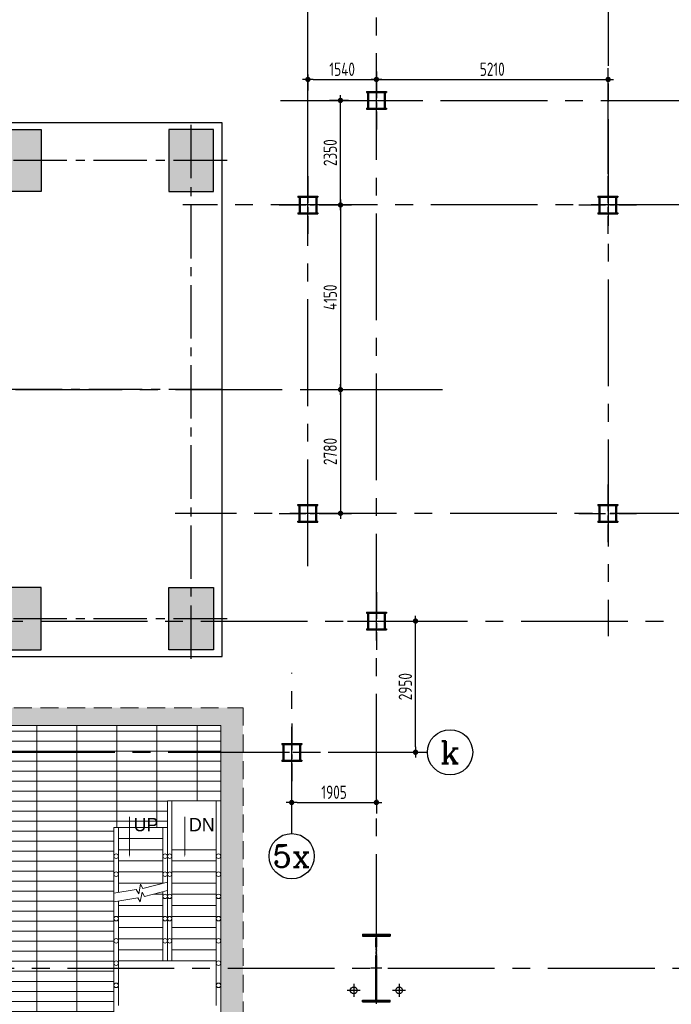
# Model space of a CAD drawing. Extents: x -7650383 to 4934791, y -114316 to 1826789.
# Tile 20 of 256: x 506314 to 520963, y -49791 to -27663. Entities that reach past the tile are written whole.
import ezdxf
from ezdxf.enums import TextEntityAlignment as Align

# ---------------------------------------------------------------- set-up
doc = ezdxf.new("R2010")
doc.units = 0
doc.header["$LTSCALE"] = 800
doc.header["$MEASUREMENT"] = 0
for name, pattern in [('0', [0]), ('CENTER', [2, 1.25, -0.25, 0.25, -0.25]), ('CENTER2', [1.125, 0.75, -0.125, 0.125, -0.125]), ('CONTINOUS', [0]), ('HIDDEN', [0.375, 0.25, -0.125])]:
    doc.linetypes.add(name, pattern=pattern)
doc.layers.get('0').update_dxf_attribs({"linetype": 'CONTINUOUS'})
for name, color, linetype, lineweight in [('A-REMOVABLE GRATING', 252, 'CONTINUOUS', 9), ('EQP0', 8, 'HIDDEN', 9), ('STAIR', 4, 'CONTINUOUS', 13)]:
    doc.layers.add(name, color=color, linetype=linetype, lineweight=lineweight)
for name, color, linetype in [('Aux Ped Stel', 7, 'CONTINUOUS'), ('Aux_col', 7, 'CONTINUOUS'), ('CL', 2, 'CENTER2'), ('COL', 1, 'CENTER'), ('CWPIPEI', 4, 'CONTINUOUS'), ('DIM', 4, 'CONTINUOUS'), ('EQUPT', 4, '0'), ('GRID', 8, 'CENTER'), ('HATCH', 9, 'CONTINUOUS'), ('RAINWATER', 2, 'CONTINUOUS'), ('REV3', 2, 'CONTINUOUS'), ('TEXT', 3, 'CONTINUOUS'), ('TGCOL', 2, 'CONTINUOUS'), ('WALL', 6, 'CONTINUOUS')]:
    doc.layers.add(name, color=color, linetype=linetype)
doc.styles.add('HTX11', font='O8111901')
doc.styles.add('ROMANC', font='romanc')
doc.styles.add('ROMANS', font='ISO9.shx', dxfattribs={"width": 0.8})
doc.dimstyles.new('barka INTERNAL DIM', dxfattribs={"dimscale": 100, "dimtxt": 3, "dimasz": 1.2, "dimexe": 2.5, "dimexo": 1.5, "dimgap": 0.8, "dimtad": 1, "dimdsep": 46, "dimtxsty": 'ROMANS', "dimblk": 'DDOT1', "dimcen": 0, "dimclrd": 256, "dimclre": 256, "dimclrt": 2, "dimadec": 0, "dimazin": 2, "dimtp": 0.1, "dimtm": 0.1, "dimtfac": 0.71, "dimtmove": 2, "dimatfit": 3, "dimlwd": -1, "dimlwe": -1, "dimarcsym": 0})
pattern_1 = [(45, (322651.97, -823002.334), (29.1681547, -29.1681547), []), (315, (322651.97, -823002.334), (-29.1681547, -29.1681547), [])]
pattern_2 = [(45, (327686.546, -823002.334), (29.1681547, -29.1681547), []), (315, (327686.546, -823002.334), (-29.1681547, -29.1681547), [])]
pattern_3 = [(45, (331316.94, -823002.334), (29.1681547, -29.1681547), []), (315, (331316.94, -823002.334), (-29.1681547, -29.1681547), [])]
pattern_4 = [(45, (337851.97, -823002.334), (29.1681547, -29.1681547), []), (315, (337851.97, -823002.334), (-29.1681547, -29.1681547), [])]

# ---------------------------------------------------------------- blocks, each defined once
blk = doc.blocks.new('AUX COL')
at = {"layer": 'Aux Ped Stel'}
for p, q in [((-225, 200), (-225, 175)), ((-225, 200), (225, 200)), ((-225, 175), (225, 175)), ((-200, 175), (-200, -175)), ((-175, 175), (-175, -175)), ((175, 175), (175, -175)), ((200, 175), (200, -175)), ((225, 200), (225, 175)), ((-225, -175), (-225, -200)), ((-225, -175), (225, -175)), ((-225, -200), (225, -200)), ((225, -175), (225, -200))]:
    blk.add_line(p, q, dxfattribs=at)
at = {"layer": 'CL'}
for p, q in [((0, 650), (0, -650)), ((-650, 0), (650, 0))]:
    blk.add_line(p, q, dxfattribs=at)
blk = doc.blocks.new('A$C41E52089')
at = {"layer": 'COL'}
h = blk.add_hatch(dxfattribs=at)
h.set_pattern_fill('ANSI31', color=256, scale=100, style=0)
h.paths.add_polyline_path([(310, -720), (0, -720), (0, -760), (310, -760)])
h.paths.add_polyline_path([(0, -720), (-310, -720), (-310, -760), (0, -760)])
h.paths.add_polyline_path([(0, 0), (-13, 0), (-13, -720), (0, -720)])
h.paths.add_polyline_path([(0, 720), (-13, 720), (-13, 0), (0, 0)])
h.paths.add_polyline_path([(12, 0), (0, 0), (0, -720), (12, -720)])
h.paths.add_polyline_path([(12, 720), (0, 720), (0, 0), (12, 0)])
h.paths.add_polyline_path([(310, 760), (0, 760), (0, 720), (12, 720), (310, 720)])
h.paths.add_polyline_path([(0, 760), (-310, 760), (-310, 720), (0, 720)])
for p, q in [((-310, 760), (310, 760)), ((-310, 760), (-310, 720)), ((-310, 720), (310, 720)), ((-13, -720), (-13, 720)), ((12, -720), (12, 720)), ((310, 760), (310, 720)), ((-310, -720), (310, -720)), ((-310, -760), (-310, -720)), ((-310, -760), (310, -760)), ((310, -760), (310, -720))]:
    blk.add_line(p, q, dxfattribs=at)
at = {"layer": 'COL', "color": 2}
for p, q in [((0, -800), (0, 800)), ((123, 0), (-123, 0))]:
    blk.add_line(p, q, dxfattribs=at)
blk = doc.blocks.new('TG DECK')
at = {"layer": 'HATCH'}
h = blk.add_hatch(dxfattribs=at)
h.set_pattern_fill('AR-CONC', color=256, scale=100, style=0)
h.set_pattern_definition([(50, (-267396.86, -39460.7), (717.2602, -62.75213), [75, -825]), (355, (-267396.9, -39460.7), (-138.7513, 752.1921), [60, -660]), (100.45144, (-267337.1, -39465.9), (578.5088, 689.44), [63.7402, -701.1421]), (46.1842, (-267396.9, -39260.7), (1067.2413, -165.5193), [112.5, -1237.5]), (96.63564, (-267307.9, -39274.5), (934.662, 974.1186), [95.6103, -1051.7138]), (351.18416, (-267396.9, -39260.7), (934.662, 974.1186), [90, -990]), (21, (-267296.86, -39310.7), (596.90705, -402.6189), [75, -825]), (326, (-267296.9, -39310.7), (243.3153, 725.15), [60, -660]), (71.45144, (-267247.1, -39344.25), (840.2224, 322.53115), [63.7402, -701.1421]), (37.5, (-267396.86, -39460.7), (12.15986, 332.89385), [0, -652, 0, -670, 0, -662.5]), (7.5, (-267396.86, -39460.7), (263.06954, 394.4117), [0, -382, 0, -637, 0, -252.5]), (327.5, (-267619.86, -39460.7), (533.82244, -22.55487), [0, -250, 0, -780, 0, -1035]), (317.5, (-267719.86, -39460.7), (583.18617, 100.105), [0, -325, 0, -518, 0, -735])])
h.paths.add_polyline_path([(212046, -77938), (213046, -77938), (213046, -78938), (212046, -78938)])
h.paths.add_polyline_path([(218887, -78938), (220087, -78938), (220087, -77938), (218887, -77938)])
h.paths.add_polyline_path([(218887, -71938), (220087, -71938), (220087, -72938), (218887, -72938)])
h.paths.add_polyline_path([(212046, -71938), (212046, -72938), (213046, -72938), (213046, -71938)])
h.paths.add_polyline_path([(226286, -81288), (226286, -79888), (227286, -79888), (227286, -81288)])
h.paths.add_polyline_path([(226086, -78938), (227286, -78938), (227286, -77938), (226086, -77938)])
h.paths.add_polyline_path([(226286, -69588), (226286, -70988), (227286, -70988), (227286, -69588)])
h.paths.add_polyline_path([(226086, -71938), (227286, -71938), (227286, -72938), (226086, -72938)])
h.paths.add_polyline_path([(243271, -81288), (242271, -81288), (242271, -79888), (243271, -79888)])
h.paths.add_polyline_path([(238396, -81288), (239396, -81288), (239396, -79888), (238396, -79888)])
h.paths.add_polyline_path([(236086, -79888), (235086, -79888), (235086, -81288), (236086, -81288)])
h.paths.add_polyline_path([(243271, -69588), (242271, -69588), (242271, -70988), (243271, -70988)])
h.paths.add_polyline_path([(238396, -69588), (239396, -69588), (239396, -70988), (238396, -70988)])
h.paths.add_polyline_path([(236086, -70988), (235086, -70988), (235086, -69588), (236086, -69588)])
at = {"layer": 'CL', "ltscale": 2}
for p, q in [((242771, -81488), (242771, -69338)), ((243578, -70288), (225799, -70288)), ((243471, -75438), (211402, -75438)), ((243578, -80588), (225799, -80588))]:
    blk.add_line(p, q, dxfattribs=at)
at = {"layer": 'TGCOL'}
for points in [[(238396, -69588), (239396, -69588), (239396, -70988), (238396, -70988)], [(243271, -69588), (242271, -69588), (242271, -70988), (243271, -70988)], [(238396, -81288), (239396, -81288), (239396, -79888), (238396, -79888)], [(243271, -81288), (242271, -81288), (242271, -79888), (243271, -79888)]]:
    blk.add_lwpolyline(points, close=True, dxfattribs=at)
blk = doc.blocks.new('A$C71B3771A')
at = {"layer": 'EQUPT', "linetype": 'CONTINOUS', "ltscale": 1.5, "flags": 128}
blk.add_lwpolyline([(12285, 6000), (-5035, 6000), (-6185, 4000), (-19340, 4000), (-19340, -4000), (-6185, -4000), (-5035, -6000), (12285, -6000), (12285, 6000)], dxfattribs=at)
blk.add_blockref('TG DECK', (-231186, 75438))
blk = doc.blocks.new('A$C495807AF')
at = {"layer": 'DIM'}
blk.add_blockref('A$C71B3771A', (0, 0), dxfattribs=at)
blk = doc.blocks.new('A$C0BD465DE')
at = {"layer": 'CWPIPEI', "ltscale": 0.5}
h = blk.add_hatch(dxfattribs=at)
h.set_pattern_fill('AR-CONC', color=0, scale=100)
h.set_pattern_definition([(50, (-56184, -61953.53), (717.26, -62.752), [75, -825]), (355, (-56184, -61953.5), (-138.751, 752.192), [60, -660]), (100.4514, (-56124.25, -61958.76), (578.509, 689.44), [63.74, -701.142]), (46.1842, (-56184, -61753.5), (1067.241, -165.519), [112.5, -1237.5]), (96.6356, (-56095.1, -61767.3), (934.662, 974.119), [95.61, -1051.714]), (351.1842, (-56184, -61753.5), (934.662, 974.119), [90, -990]), (21, (-56084, -61803.53), (596.907, -402.619), [75, -825]), (326, (-56084, -61803.5), (243.315, 725.15), [60, -660]), (71.4514, (-56034.3, -61837.1), (840.2224, 322.531), [63.74, -701.142]), (37.5, (-56184.02, -61953.53), (12.15986, 332.89385), [0, -652, 0, -670, 0, -662.5]), (7.5, (-56184.02, -61953.53), (263.0695, 394.4117), [0, -382, 0, -637, 0, -252.5]), (327.5, (-56407.02, -61953.53), (533.8224, -22.5549), [0, -250, 0, -780, 0, -1035]), (317.5, (-56507.02, -61953.53), (583.1862, 100.105), [0, -325, 0, -518, 0, -735])])
h.paths.add_polyline_path([(-4800, -6250), (-3450, -6250), (-3450, -6650), (-4800, -6650)])
h = blk.add_hatch(dxfattribs=at)
h.set_pattern_fill('AR-CONC', color=0, scale=100)
h.set_pattern_definition([(50, (-47934, -61953.36), (717.26, -62.752), [75, -825]), (355, (-47934, -61953.36), (-138.751, 752.192), [60, -660]), (100.4514, (-47874.25, -61958.6), (578.509, 689.44), [63.74, -701.142]), (46.1842, (-47934, -61753.4), (1067.241, -165.519), [112.5, -1237.5]), (96.6356, (-47845.1, -61767.2), (934.662, 974.119), [95.61, -1051.714]), (351.1842, (-47934, -61753.4), (934.662, 974.119), [90, -990]), (21, (-47834, -61803.36), (596.907, -402.619), [75, -825]), (326, (-47834, -61803.36), (243.315, 725.15), [60, -660]), (71.4514, (-47784.3, -61836.9), (840.2224, 322.531), [63.74, -701.142]), (37.5, (-47934.02, -61953.36), (12.15986, 332.89385), [0, -652, 0, -670, 0, -662.5]), (7.5, (-47934.02, -61953.36), (263.0695, 394.4117), [0, -382, 0, -637, 0, -252.5]), (327.5, (-48157.02, -61953.36), (533.8224, -22.5549), [0, -250, 0, -780, 0, -1035]), (317.5, (-48257.02, -61953.36), (583.1862, 100.105), [0, -325, 0, -518, 0, -735])])
h.paths.add_polyline_path([(3450, -6250), (4800, -6250), (4800, -6650), (3450, -6650)])
h = blk.add_hatch(dxfattribs=at)
h.set_pattern_fill('AR-CONC', color=0, scale=100)
h.set_pattern_definition([(50, (-56184, -61953.53), (717.26, -62.752), [75, -825]), (355, (-56184, -61953.5), (-138.7513, 752.192), [60, -660]), (100.4514, (-56124.25, -61958.76), (578.509, 689.44), [63.74, -701.142]), (46.1842, (-56184, -61753.5), (1067.241, -165.519), [112.5, -1237.5]), (96.6356, (-56095.1, -61767.3), (934.662, 974.119), [95.61, -1051.714]), (351.1842, (-56184, -61753.5), (934.662, 974.119), [90, -990]), (21, (-56084, -61803.53), (596.907, -402.619), [75, -825]), (326, (-56084, -61803.5), (243.3153, 725.15), [60, -660]), (71.4514, (-56034.3, -61837.1), (840.2224, 322.531), [63.74, -701.142]), (37.5, (-56184.02, -61953.53), (12.15986, 332.89385), [0, -652, 0, -670, 0, -662.5]), (7.5, (-56184.02, -61953.53), (263.0695, 394.4117), [0, -382, 0, -637, 0, -252.5]), (327.5, (-56407.02, -61953.53), (533.8224, -22.5549), [0, -250, 0, -780, 0, -1035]), (317.5, (-56507.02, -61953.53), (583.1862, 100.105), [0, -325, 0, -518, 0, -735])])
h.paths.add_polyline_path([(4800, -6652), (4400, -6652), (4400, -7550), (5700, -7550), (5750, -7550), (5750, -7150), (4800, -7150)])
h.paths.add_polyline_path([(8320, -7150), (5750, -7150), (5750, -7550), (8320, -7550)])
h.paths.add_polyline_path([(12750, -7150), (8320, -7150), (8320, -7550), (12250, -7550), (12250, -13000), (12750, -13000)])
h.paths.add_polyline_path([(12751, -14366), (9400, -14500), (9400, -14720), (12751, -14720)])
h.paths.add_polyline_path([(12751, -14332), (12751, -13000), (12250, -13000), (12250, -14220), (9400, -14220), (9400, -14427)])
h.paths.add_polyline_path([(7301, -14500), (3750, -14500), (3750, -14270), (7301, -14270), (7301, -14220), (3500, -14220), (3500, -14720), (7301, -14720)])
h.paths.add_polyline_path([(3500, -14220), (2865, -14220), (2865, -14720), (3500, -14720)])
edge = h.paths.add_edge_path()
edge.add_line((766, -14220), (250, -14220))
edge.add_line((250, -14220), (250, -14295))
edge.add_line((250, -14295), (312, -14295))
edge.add_line((312, -14295), (312, -14345))
edge.add_line((312, -14345), (250, -14345))
edge.add_arc((250, -14295), 50, 180, 270, ccw=False)
edge.add_line((200, -14295), (200, -14220))
edge.add_line((200, -14220), (0, -14220))
edge.add_line((0, -14220), (0, -14720))
edge.add_line((0, -14720), (766, -14720))
edge.add_line((766, -14720), (766, -14220))
edge = h.paths.add_edge_path(flags=17)
edge.add_spline(control_points=[(0, -14270), (0, -14270), (-83, -14270), (-250, -14730), (-500, -14040), (-672, -14514), (-760, -14499), (-765, -14497)], knot_values=[5095.586331, 5095.586331, 5095.586331, 5095.586331, 5265.43921, 5435.292087, 5774.997842, 6114.703597, 6135.662009, 6135.662009, 6135.662009, 6135.662009], degree=3, periodic=0)
edge.add_line((-765, -14498), (-765, -14720))
edge.add_line((-765, -14720), (0, -14720))
edge.add_line((0, -14720), (0, -14270))
edge = h.paths.add_edge_path()
edge.add_line((0, -14270), (0, -14220))
edge.add_line((0, -14220), (-200, -14220))
edge.add_line((-200, -14220), (-200, -14295))
edge.add_arc((-250, -14295), 50, -90, 0, ccw=False)
edge.add_line((-250, -14345), (-311, -14345))
edge.add_line((-311, -14345), (-311, -14295))
edge.add_line((-311, -14295), (-250, -14295))
edge.add_line((-250, -14295), (-250, -14220))
edge.add_line((-250, -14220), (-765, -14220))
edge.add_line((-765, -14220), (-765, -14720))
edge.add_line((-765, -14720), (0, -14720))
edge.add_line((0, -14720), (0, -14270))
h.paths.add_polyline_path([(-2864, -14220), (-3500, -14220), (-3500, -14720), (-2864, -14720)])
edge = h.paths.add_edge_path()
edge.add_spline(control_points=[(-3500, -14270), (-3500, -14270), (-3583, -14234), (-3667, -14367), (-3750, -14500)], knot_values=[9851.466902, 9851.466902, 9851.466902, 9851.466902, 10021.319784, 10191.172664, 10191.172664, 10191.172664, 10191.172664], degree=3, periodic=0)
edge.add_line((-3750, -14500), (-4250, -14500))
edge.add_line((-4250, -14500), (-4250, -14720))
edge.add_line((-4250, -14720), (-3500, -14720))
edge.add_line((-3500, -14720), (-3500, -14270))
h.paths.add_polyline_path([(-4250, -14500), (-5800, -14500), (-5800, -14720), (-4250, -14720)])
h.paths.add_polyline_path([(-4250, -14220), (-5800, -14220), (-5800, -14270), (-4250, -14270)])
h.paths.add_polyline_path([(-9249, -14720), (-7899, -14720), (-7899, -14270), (-9249, -14170)])
edge = h.paths.add_edge_path()
edge.add_line((-8749, -13580), (-8824, -13580))
edge.add_line((-8824, -13580), (-8824, -13641))
edge.add_line((-8824, -13641), (-8874, -13641))
edge.add_line((-8874, -13641), (-8874, -13580))
edge.add_arc((-8824, -13580), 50, 90, 180, ccw=False)
edge.add_line((-8824, -13530), (-8749, -13530))
edge.add_line((-8749, -13530), (-8749, -13130))
edge.add_line((-8749, -13130), (-8824, -13130))
edge.add_arc((-8824, -13080), 50, 180, 270, ccw=False)
edge.add_line((-8874, -13080), (-8874, -13019))
edge.add_line((-8874, -13019), (-8824, -13019))
edge.add_line((-8824, -13019), (-8824, -13080))
edge.add_line((-8824, -13080), (-8749, -13080))
edge.add_line((-8749, -13080), (-8750, -13000))
edge.add_line((-8750, -13000), (-9249, -13704))
edge.add_line((-9249, -13704), (-9249, -14170))
edge.add_line((-9249, -14170), (-7899, -14270))
edge.add_line((-7899, -14270), (-7899, -14220))
edge.add_line((-7899, -14220), (-8749, -14220))
edge.add_line((-8749, -14220), (-8749, -13580))
h.paths.add_polyline_path([(-4880, -7150), (-9249, -7150), (-9249, -13704), (-8750, -13000), (-8750, -7550), (-4880, -7550)])
h.paths.add_polyline_path([(-4400, -6661), (-4800, -6661), (-4800, -7150), (-4880, -7149), (-4880, -7547), (-4400, -7550)])
at = {"layer": 'EQP0'}
h = blk.add_hatch(dxfattribs=at)
h.set_pattern_fill('ACET-2D-ANSI37', color=256, scale=330, angle=450, style=0)
h.set_pattern_definition(pattern_1)
h.paths.add_polyline_path([(-7849, -14720), (-7899, -14720), (-7899, -14220), (-7849, -14220)])
h = blk.add_hatch(dxfattribs=at)
h.set_pattern_fill('ACET-2D-ANSI37', color=256, scale=330, angle=450, style=0)
h.set_pattern_definition(pattern_1)
h.paths.add_polyline_path([(-5850, -14720), (-5800, -14720), (-5800, -14220), (-5850, -14220)])
h = blk.add_hatch(dxfattribs=at)
h.set_pattern_fill('ACET-2D-ANSI37', color=256, scale=330, angle=450, style=0)
h.set_pattern_definition(pattern_2)
h.paths.add_polyline_path([(-2814, -14720), (-2864, -14720), (-2864, -14220), (-2814, -14220)])
h = blk.add_hatch(dxfattribs=at)
h.set_pattern_fill('ACET-2D-ANSI37', color=256, scale=330, angle=450, style=0)
h.set_pattern_definition(pattern_2)
h.paths.add_polyline_path([(-815, -14720), (-765, -14720), (-765, -14220), (-815, -14220)])
h = blk.add_hatch(dxfattribs=at)
h.set_pattern_fill('ACET-2D-ANSI37', color=256, scale=330, angle=450, style=0)
h.set_pattern_definition(pattern_3)
h.paths.add_polyline_path([(816, -14720), (766, -14720), (766, -14220), (816, -14220)])
h = blk.add_hatch(dxfattribs=at)
h.set_pattern_fill('ACET-2D-ANSI37', color=256, scale=330, angle=450, style=0)
h.set_pattern_definition(pattern_3)
h.paths.add_polyline_path([(2815, -14720), (2865, -14720), (2865, -14220), (2815, -14220)])
h = blk.add_hatch(dxfattribs=at)
h.set_pattern_fill('ACET-2D-ANSI37', color=256, scale=330, angle=450, style=0)
h.set_pattern_definition(pattern_4)
h.paths.add_polyline_path([(7351, -14720), (7301, -14720), (7301, -14220), (7351, -14220)])
h = blk.add_hatch(dxfattribs=at)
h.set_pattern_fill('ACET-2D-ANSI37', color=256, scale=330, angle=450, style=0)
h.set_pattern_definition(pattern_4)
h.paths.add_polyline_path([(9350, -14720), (9400, -14720), (9400, -14220), (9350, -14220)])
at = {"color": 2, "linetype": 'CENTER'}
for p, q in [((-8800, -13019), (-8800, -13080)), ((-8799, -13019), (-8799, -13080)), ((-8775, -13105), (-8525, -13105)), ((-8774, -13105), (-8524, -13105)), ((-8500, -13130), (-8500, -13530)), ((-8499, -13130), (-8499, -13530)), ((-8800, -13641), (-8800, -13580)), ((-8799, -13641), (-8799, -13580)), ((-8775, -13555), (-8525, -13555)), ((-8774, -13555), (-8524, -13555)), ((-225, -14242), (-225, -13992)), ((-200, -13967), (200, -13967)), ((225, -14242), (225, -13992)), ((-7899, -14220), (-5800, -14720)), ((-5800, -14220), (-7899, -14720)), ((-2864, -14220), (-765, -14720)), ((-765, -14220), (-2864, -14720)), ((-311, -14267), (-250, -14267)), ((312, -14267), (250, -14267)), ((766, -14220), (2865, -14720)), ((2865, -14220), (766, -14720)), ((7301, -14220), (9400, -14720)), ((9400, -14220), (7301, -14720))]:
    blk.add_line(p, q, dxfattribs=at)
at = {"color": 8}
for p, q in [((-8800, -13330), (-8359, -13330)), ((-8799, -13330), (-8419, -13330))]:
    blk.add_line(p, q, dxfattribs=at)
at = {"color": 2, "linetype": 'CENTER'}
for centre, start, end in [((-8775, -13080), 180, 270), ((-8774, -13080), 180, 270), ((-8525, -13130), 0, 90), ((-8524, -13130), 0, 90), ((-8775, -13580), 90, 180), ((-8774, -13580), 90, 180), ((-8525, -13530), 270, 0), ((-8524, -13530), 270, 0), ((-200, -13992), 90, 180), ((200, -13992), 0, 90), ((-250, -14242), 270, 0), ((250, -14242), 180, 270)]:
    blk.add_arc(centre, 25, start, end, dxfattribs=at)
at = {"layer": 'EQP0'}
for p, q in [((-4800, -6250), (-4800, -7150)), ((-3450, -6250), (-4800, -6250)), ((-3450, -6650), (-3450, -6250)), ((4800, -6250), (3450, -6250)), ((3450, -6250), (3450, -6650)), ((4800, -6250), (4800, -7150)), ((-9249, -14720), (-9249, -7150)), ((-9249, -7150), (-4800, -7150)), ((4800, -7150), (5700, -7150)), ((-8825, -13019), (-8825, -13080)), ((-8825, -13019), (-8775, -13019)), ((-8824, -13019), (-8824, -13080)), ((-8824, -13019), (-8774, -13019)), ((-8775, -13019), (-8775, -13080)), ((-8774, -13019), (-8774, -13080)), ((-8775, -13080), (-8525, -13080)), ((-8775, -13130), (-8525, -13130)), ((-8774, -13080), (-8524, -13080)), ((-8774, -13130), (-8524, -13130)), ((-8525, -13130), (-8525, -13530)), ((-8524, -13130), (-8524, -13530)), ((-8475, -13130), (-8475, -13530)), ((-8474, -13130), (-8474, -13530)), ((-8825, -13641), (-8825, -13580)), ((-8825, -13641), (-8775, -13641)), ((-8824, -13641), (-8824, -13580)), ((-8824, -13641), (-8774, -13641)), ((-8775, -13530), (-8525, -13530)), ((-8775, -13580), (-8525, -13580)), ((-8775, -13641), (-8775, -13580)), ((-8774, -13530), (-8524, -13530)), ((-8774, -13580), (-8524, -13580)), ((-8774, -13641), (-8774, -13580)), ((-250, -14242), (-250, -13992)), ((-200, -13942), (200, -13942)), ((-200, -13992), (200, -13992)), ((-200, -14242), (-200, -13992)), ((200, -14242), (200, -13992)), ((250, -14242), (250, -13992)), ((-7899, -14220), (-7899, -14720)), ((-7899, -14220), (-7899, -14720)), ((-7849, -14720), (-7849, -14220)), ((-5850, -14720), (-5850, -14220)), ((-5800, -14220), (-5800, -14720)), ((-5800, -14220), (-5800, -14720)), ((-2864, -14220), (-2864, -14720)), ((-2864, -14220), (-2864, -14720)), ((-2814, -14720), (-2814, -14220)), ((-815, -14720), (-815, -14220)), ((-765, -14220), (-765, -14720)), ((-765, -14220), (-765, -14720)), ((-311, -14242), (-250, -14242)), ((-311, -14292), (-311, -14242)), ((-311, -14292), (-250, -14292)), ((312, -14242), (250, -14242)), ((312, -14292), (250, -14292)), ((312, -14292), (312, -14242)), ((766, -14220), (766, -14720)), ((766, -14220), (766, -14720)), ((816, -14720), (816, -14220)), ((2815, -14720), (2815, -14220)), ((2865, -14220), (2865, -14720)), ((2865, -14220), (2865, -14720)), ((7301, -14220), (7301, -14720)), ((7301, -14220), (7301, -14720)), ((7351, -14720), (7351, -14220)), ((9350, -14720), (9350, -14220)), ((9400, -14220), (9400, -14720)), ((9400, -14220), (9400, -14720)), ((-9249, -14720), (12751, -14720))]:
    blk.add_line(p, q, dxfattribs=at)
at = {"layer": 'EQP0', "linetype": 'CONTINOUS'}
for p, q in [((-4400, -6650), (-4400, -7550)), ((-4400, -6650), (-3450, -6650)), ((3450, -6650), (4400, -6650)), ((4400, -6650), (4400, -7550)), ((-8750, -7550), (-8750, -14220)), ((-8750, -7550), (-4400, -7550)), ((5700, -7550), (4400, -7550)), ((-8750, -14220), (12250, -14220))]:
    blk.add_line(p, q, dxfattribs=at)
at = {"layer": 'EQP0', "linetype": 'HIDDEN', "ltscale": 2}
for p, q in [((5800, -7150), (12751, -7150)), ((12751, -7150), (12751, -14720))]:
    blk.add_line(p, q, dxfattribs=at)
at = {"layer": 'EQP0', "linetype": 'CONTINOUS', "ltscale": 2}
for p, q in [((5800, -7550), (12250, -7550)), ((12250, -7550), (12250, -14220))]:
    blk.add_line(p, q, dxfattribs=at)
at = {"layer": 'EQP0'}
for centre, start, end in [((-8775, -13080), 180, 270), ((-8774, -13080), 180, 270), ((-8525, -13130), 0, 90), ((-8524, -13130), 0, 90), ((-8775, -13580), 90, 180), ((-8774, -13580), 90, 180), ((-8525, -13530), 270, 0), ((-8524, -13530), 270, 0), ((-200, -13992), 90, 180), ((200, -13992), 0, 90), ((-250, -14242), 270, 0), ((250, -14242), 180, 270)]:
    blk.add_arc(centre, 50, start, end, dxfattribs=at)
blk = doc.blocks.new('DDOT1')
blk.add_line((-1, 0), (1, 0))
at = {"const_width": 0.5}
blk.add_lwpolyline([(-0.25, 0, 1), (0.25, 0, 1)], format="xyb", close=True, dxfattribs=at)
blk = doc.blocks.new('*D258')
at = {"layer": 'DIM', "transparency": 16777216}
for p, q in [((512428, -45183), (512428, -45505)), ((512548, -45255), (514213, -45255)), ((514333, -45183), (514333, -45505))]:
    blk.add_line(p, q, dxfattribs=at)
at = {"layer": 'DIM', "transparency": 16777216, "xscale": 119.9999999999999, "yscale": 119.9999999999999, "zscale": 119.9999999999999, "rotation": 180}
blk.add_blockref('DDOT1', (512428, -45255), dxfattribs=at)
at = {"layer": 'DIM', "transparency": 16777216, "xscale": 119.9999999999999, "yscale": 119.9999999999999, "zscale": 119.9999999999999}
blk.add_blockref('DDOT1', (514333, -45255), dxfattribs=at)
at = {"layer": 'DIM', "color": 2, "transparency": 16777216, "insert": (513381, -45025), "char_height": 300, "attachment_point": 5, "style": 'ROMANS'}
blk.add_mtext('1905', dxfattribs=at)
blk = doc.blocks.new('*D259')
at = {"layer": 'DIM', "transparency": 16777216}
for p, q in [((515006, -41177), (515463, -41177)), ((515213, -44007), (515213, -41297)), ((515006, -44127), (515463, -44127))]:
    blk.add_line(p, q, dxfattribs=at)
at = {"layer": 'DIM', "transparency": 16777216, "xscale": 119.9999999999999, "yscale": 119.9999999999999, "zscale": 119.9999999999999}
for p, rotation in [((515213, -41177), 90), ((515213, -44127), 270)]:
    blk.add_blockref('DDOT1', p, dxfattribs=dict(at, rotation=rotation))
at = {"layer": 'DIM', "color": 2, "transparency": 16777216, "insert": (514983, -42652), "char_height": 300, "attachment_point": 5, "rotation": 90, "style": 'ROMANS'}
blk.add_mtext('2950', dxfattribs=at)
blk = doc.blocks.new('*D261')
at = {"layer": 'DIM', "transparency": 16777216}
for p, q in [((512793, -28893), (512793, -29256)), ((514333, -28893), (514333, -29256)), ((512913, -29006), (514213, -29006))]:
    blk.add_line(p, q, dxfattribs=at)
at = {"layer": 'DIM', "transparency": 16777216, "xscale": 119.9999999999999, "yscale": 119.9999999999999, "zscale": 119.9999999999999, "rotation": 180}
blk.add_blockref('DDOT1', (512793, -29006), dxfattribs=at)
at = {"layer": 'DIM', "transparency": 16777216, "xscale": 119.9999999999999, "yscale": 119.9999999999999, "zscale": 119.9999999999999}
blk.add_blockref('DDOT1', (514333, -29006), dxfattribs=at)
at = {"layer": 'DIM', "color": 2, "transparency": 16777216, "insert": (513563, -28776), "char_height": 300, "attachment_point": 5, "style": 'ROMANS'}
blk.add_mtext('1540', dxfattribs=at)
blk = doc.blocks.new('*D263')
at = {"layer": 'DIM', "transparency": 16777216}
for p, q in [((513358, -31827), (513775, -31827)), ((513525, -31947), (513525, -35857)), ((513358, -35977), (513775, -35977))]:
    blk.add_line(p, q, dxfattribs=at)
at = {"layer": 'DIM', "transparency": 16777216, "xscale": 119.9999999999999, "yscale": 119.9999999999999, "zscale": 119.9999999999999}
for p, rotation in [((513525, -31827), 90), ((513525, -35977), 270)]:
    blk.add_blockref('DDOT1', p, dxfattribs=dict(at, rotation=rotation))
at = {"layer": 'DIM', "color": 2, "transparency": 16777216, "insert": (513295, -33902), "char_height": 300, "attachment_point": 5, "rotation": 90, "style": 'ROMANS'}
blk.add_mtext('4150', dxfattribs=at)
blk = doc.blocks.new('*D264')
at = {"layer": 'DIM', "transparency": 16777216}
for p, q in [((512943, -35977), (513775, -35977)), ((513525, -36097), (513525, -38637)), ((513378, -38757), (513775, -38757))]:
    blk.add_line(p, q, dxfattribs=at)
at = {"layer": 'DIM', "transparency": 16777216, "xscale": 119.9999999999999, "yscale": 119.9999999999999, "zscale": 119.9999999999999}
for p, rotation in [((513525, -35977), 90), ((513525, -38757), 270)]:
    blk.add_blockref('DDOT1', p, dxfattribs=dict(at, rotation=rotation))
at = {"layer": 'DIM', "color": 2, "transparency": 16777216, "insert": (513295, -37367), "char_height": 300, "attachment_point": 5, "rotation": 90, "style": 'ROMANS'}
blk.add_mtext('2780', dxfattribs=at)
blk = doc.blocks.new('*D265')
at = {"layer": 'DIM', "transparency": 16777216}
for p, q in [((513705, -29477), (513275, -29477)), ((513525, -31707), (513525, -29597)), ((513910, -31827), (513275, -31827))]:
    blk.add_line(p, q, dxfattribs=at)
at = {"layer": 'DIM', "transparency": 16777216, "xscale": 119.9999999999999, "yscale": 119.9999999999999, "zscale": 119.9999999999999}
for p, rotation in [((513525, -29477), 90), ((513525, -31827), 270)]:
    blk.add_blockref('DDOT1', p, dxfattribs=dict(at, rotation=rotation))
at = {"layer": 'DIM', "color": 2, "transparency": 16777216, "insert": (513295, -30652), "char_height": 300, "attachment_point": 5, "rotation": 90, "style": 'ROMANS'}
blk.add_mtext('2350', dxfattribs=at)
blk = doc.blocks.new('*D267')
at = {"layer": 'DIM', "transparency": 16777216}
for p, q in [((514333, -28856), (514333, -28756)), ((519543, -31127), (519543, -28756)), ((514453, -29006), (519423, -29006))]:
    blk.add_line(p, q, dxfattribs=at)
at = {"layer": 'DIM', "transparency": 16777216, "xscale": 119.9999999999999, "yscale": 119.9999999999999, "zscale": 119.9999999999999, "rotation": 180}
blk.add_blockref('DDOT1', (514333, -29006), dxfattribs=at)
at = {"layer": 'DIM', "transparency": 16777216, "xscale": 119.9999999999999, "yscale": 119.9999999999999, "zscale": 119.9999999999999}
blk.add_blockref('DDOT1', (519543, -29006), dxfattribs=at)
at = {"layer": 'DIM', "color": 2, "transparency": 16777216, "insert": (516938, -28776), "char_height": 300, "attachment_point": 5, "style": 'ROMANS'}
blk.add_mtext('5210', dxfattribs=at)

msp = doc.modelspace()

# ---------------------------------------------------------------- hatches: boundary and pattern name
at = {"layer": 'A-REMOVABLE GRATING'}
h = msp.add_hatch(dxfattribs=at)
h.set_pattern_fill('GRATE', color=256, scale=7200, style=0)
edge = h.paths.add_edge_path(flags=16)
edge.add_arc((497482.2, -47069.6), 339.7, 180, 360)
edge.add_arc((497482.2, -47069.6), 339.7, 0, 180)
h.paths.add_polyline_path([(494023.3, -48217.4), (494643.3, -48217.4), (494643.3, -49737.4), (494023.3, -49737.4)], flags=16)
h.paths.add_polyline_path([(504023.3, -48217.4), (504643.3, -48217.4), (504643.3, -49737.4), (504023.3, -49737.4)], flags=16)
h.paths.add_polyline_path([(504133.3, -43927.4), (504533.3, -43927.4), (504533.3, -44327.4), (504133.3, -44327.4)], flags=16)
h.paths.add_polyline_path([(494133.3, -44327.4), (494133.3, -43927.4), (494533.3, -43927.4), (494533.3, -44327.4)], flags=16)
h.paths.add_polyline_path([(503875.2, -45912.6), (503875.2, -47141.1), (500954.3, -47141.1), (500954.3, -45912.6)], flags=16)
h.paths.add_polyline_path([(500997.1, -47507), (503848.3, -47507), (503848.3, -47976.2), (500997.1, -47976.2)], flags=16)
h.paths.add_polyline_path([(489833.8, -49007.4), (490583.8, -49007.4), (490583.8, -49607.4), (489833.8, -49607.4)], flags=16)
h.paths.add_polyline_path([(498883.8, -49447.4), (498883.8, -50197.4), (508433.3, -50197.4), (508433.3, -45817.4), (509633.3, -45817.4), (509633.3, -45217.4), (510833.3, -45217.4), (510833.3, -43527.4), (502983.3, -43527.4), (502983.3, -42627.2), (502033.3, -42627.2), (502033.3, -41977.4), (495133.3, -41977.4), (495133.3, -42627.4), (494183.3, -42627.4), (494183.3, -43527.4), (489833.3, -43527.4), (489833.3, -50197.4), (498283.8, -50197.4), (498283.8, -49447.4)])

# ---------------------------------------------------------------- linework, layer by layer
msp.add_line((512793.3, -30977.4), (512793.3, -26564.5))
at = {"layer": 'A-REMOVABLE GRATING', "flags": 128}
for points in [[(508433.3, -45817.4), (508433.3, -50197.4), (489833.3, -50197.4), (489833.3, -43527.4), (494183.3, -43527.4), (494183.3, -42627.4), (495133.3, -42627.4), (495133.3, -41977.4), (502033.3, -41977.4), (502033.3, -42627.2), (502983.3, -42627.2), (502983.3, -43527.4), (510833.3, -43527.4), (510833.3, -45217.4)], [(510833.3, -45217.4), (509633.3, -45217.4), (509633.3, -45817.4), (508433.3, -45817.4)]]:
    msp.add_lwpolyline(points, dxfattribs=at)
at = {"layer": 'CL'}
for p, q in [((513823.3, -49332.4), (513823.3, -49622.4)), ((514843.3, -49332.4, 100), (514843.3, -49622.4, 100)), ((513968.3, -49477.4), (513678.3, -49477.4)), ((514988.3, -49477.4, 100), (514698.3, -49477.4, 100))]:
    msp.add_line(p, q, dxfattribs=at)
at = {"layer": 'DIM'}
for centre in [(515989, -44127.4), (512428.3, -46461.8)]:
    msp.add_circle(centre, 508.6, dxfattribs=at)
at = {"layer": 'GRID', "linetype": 'CENTER2', "ltscale": 4}
for p, q in [((514333.3, -59615), (514333.3, -6939.4)), ((512793.3, -39945.6), (512793.3, -26325.8)), ((519543.3, -26299.1), (519543.3, -41517.5)), ((512177.1, -29477.4), (569344.6, -29477.4)), ((521558.3, -31827.4), (509984.7, -31827.4)), ((459417.2, -35977.4), (515856.6, -35977.4)), ((521988.4, -38757.4), (509812.1, -38757.4)), ((470784.5, -41177.4), (530566.5, -41177.4)), ((512428.3, -45953.2), (512428.3, -42344.6)), ((491651.1, -44127.4), (515480.4, -44127.4)), ((453390.3, -48977.4), (572461.6, -48977.4))]:
    msp.add_line(p, q, dxfattribs=at)
at = {"layer": 'RAINWATER'}
for centre in [(513823.3, -49477.4, -100), (514843.3, -49477.4)]:
    msp.add_circle(centre, 75, dxfattribs=at)
at = {"layer": 'REV3', "linetype": 'Continuous', "flags": 128}
for points in [[(508782.7, -46485.5, 0, 150, 0), (508782.7, -46130.8, 25, 25, 0), (508782.7, -45572.2, 25, 25, 0)], [(510025.5, -46485.5, 0, 150, 0), (510025.5, -46130.8, 25, 25, 0), (510025.5, -45572.2, 25, 25, 0)]]:
    msp.add_lwpolyline(points, format="xyseb", dxfattribs=at)
at = {"layer": 'STAIR'}
for p, q in [((509633.3, -45217.4), (509633.3, -47042.6)), ((509633.3, -45217.4), (510833.3, -45217.4)), ((509733.3, -45217.4), (509733.3, -48817.4)), ((510733.3, -45217.4), (510733.3, -49817.4)), ((510833.3, -45217.4), (510833.3, -49917.4)), ((508433.3, -45817.4), (508433.3, -47296.5)), ((509633.3, -45817.4), (508433.3, -45817.4)), ((508533.3, -45817.4), (508533.3, -47279.5)), ((509533.3, -45817.4), (509533.3, -47068.5)), ((509533.3, -46067.4), (508533.3, -46067.4)), ((509533.3, -46317.4), (508533.3, -46317.4)), ((509733.3, -46317.4), (510733.3, -46317.4)), ((509533.3, -46567.4), (508533.3, -46567.4)), ((509733.3, -46567.4), (510733.3, -46567.4)), ((509533.3, -46817.4), (508533.3, -46817.4)), ((509733.3, -46817.4), (510733.3, -46817.4)), ((509533.3, -47067.4), (508533.3, -47067.4)), ((509633.3, -47042.6), (509633.3, -48817.4)), ((509733.3, -47067.4), (510733.3, -47067.4)), ((509533.3, -47317.4), (509319.8, -47317.4)), ((509533.3, -47262.2), (509533.3, -48817.4)), ((509733.3, -47317.4), (510733.3, -47317.4)), ((508433.3, -47487), (508433.3, -49917.4)), ((508533.3, -47470), (508533.3, -49817.4)), ((509533.3, -47567.4), (508533.3, -47567.4)), ((509733.3, -47567.4), (510733.3, -47567.4)), ((509533.3, -47817.4), (508533.3, -47817.4)), ((509733.3, -47817.4), (510733.3, -47817.4)), ((509533.3, -48067.4), (508533.3, -48067.4)), ((509733.3, -48067.4), (510733.3, -48067.4)), ((509533.3, -48317.4), (508533.3, -48317.4)), ((509733.3, -48317.4), (510733.3, -48317.4)), ((509533.3, -48567.4), (508533.3, -48567.4)), ((509733.3, -48567.4), (510733.3, -48567.4)), ((508533.3, -48817.4), (510733.3, -48817.4))]:
    msp.add_line(p, q, dxfattribs=at)
for points in [[(509633.3, -47042.6), (509081.9, -47185.2), (509027.1, -47090.2), (508988.9, -47306.1), (508934.1, -47211.1), (508433.3, -47296.5)], [(509633.3, -47236.3), (509118.4, -47369.4), (509063.6, -47274.4), (509025.4, -47490.4), (508970.7, -47395.4), (508433.3, -47487)]]:
    msp.add_lwpolyline(points, dxfattribs=at)
for centre in [(508483.3, -46462.4), (509583.3, -46462.4), (509683.3, -46462.4), (510783.3, -46462.4), (508483.3, -46867), (509583.3, -46867), (509683.3, -46867), (510783.3, -46867), (509583.3, -47365.5), (509683.3, -47365.5), (510783.3, -47365.5), (508483.3, -47865.5), (509583.3, -47865.5), (509683.3, -47865.5), (510783.3, -47865.5), (508483.3, -48365.5), (509583.3, -48365.5), (509683.3, -48365.5), (510783.3, -48365.5), (508483.3, -48865.5), (510783.3, -48865.5), (508483.3, -49365.5), (510783.3, -49365.5)]:
    msp.add_circle(centre, 50, dxfattribs=at)

# ---------------------------------------------------------------- block references
for name in ['A$C495807AF', 'A$C0BD465DE']:
    msp.add_blockref(name, (498583.3, -35977.4))
at = {"layer": 'Aux_col'}
msp.add_blockref('AUX COL', (514333.3, -29477.4), dxfattribs=at)
at = {"layer": 'COL'}
msp.add_blockref('A$C41E52089', (514333.3, -48977.4), dxfattribs=at)
at = {"layer": 'DIM'}
for p in [(512793.3, -31827.4), (519533.3, -31827.4), (519533.3, -38757.4), (514333.3, -41177.4), (512428.3, -44127.4)]:
    msp.add_blockref('AUX COL', p, dxfattribs=at)
at = {"layer": 'DIM', "xscale": -1, "rotation": 180}
msp.add_blockref('AUX COL', (512793.3, -38757.4), dxfattribs=at)

# ---------------------------------------------------------------- texts
at = {"layer": 'TEXT', "style": 'ROMANC'}
for s, p in [('k', (515989, -44127.4)), ('5x', (512428.3, -46461.8))]:
    msp.add_text(s, height=500, dxfattribs=at).set_placement(p, align=Align.MIDDLE)
at = {"layer": 'WALL', "style": 'HTX11'}
for s, p in [('UP', (508875, -45902.6)), ('DN', (510117.9, -45902.6))]:
    msp.add_text(s, height=300, dxfattribs=at).set_placement(p)

# ---------------------------------------------------------------- dimensions: what is measured, and where the dimension line sits
at = {"layer": 'DIM'}
for base, p1, p2, picture, middle in [((514333.3, -29005.8), (512793.3, -28742.7), (514333.3, -28742.7), '*D261', (513563.3, -28775.8)), ((519543.3, -29005.8), (514333.3, -29005.8), (519543.3, -31277.2), '*D267', (516938.3, -28775.8)), ((514333.3, -45255), (512428.3, -45032.9), (514333.3, -45032.9), '*D258', (513380.8, -45025))]:
    dim = msp.add_linear_dim(base=base, p1=p1, p2=p2, dimstyle='barka INTERNAL DIM', override={"dimdec": 0, "dimtmove": 0}, dxfattribs=at)
    dim.commit()
    dim.dimension.update_dxf_attribs({"geometry": picture, "text_midpoint": middle})
for base, p1, p2, picture, middle in [((513525.3, -29477.4), (514059.9, -31827.4), (513854.7, -29477.4), '*D265', (513295.3, -30652.4)), ((513525.3, -35977.4), (513207.7, -31827.4), (513207.7, -35977.4), '*D263', (513295.3, -33902.4)), ((513525.3, -38757.4), (512793.3, -35977.4), (513227.7, -38757.4), '*D264', (513295.3, -37367.4)), ((515212.5, -41177.4), (514856.3, -44127.4), (514856.3, -41177.4), '*D259', (514982.5, -42652.4))]:
    dim = msp.add_linear_dim(base=base, p1=p1, p2=p2, angle=90, dimstyle='barka INTERNAL DIM', override={"dimdec": 0, "dimtmove": 0}, dxfattribs=at)
    dim.commit()
    dim.dimension.update_dxf_attribs({"geometry": picture, "text_midpoint": middle})

doc.saveas('drawing.dxf')
